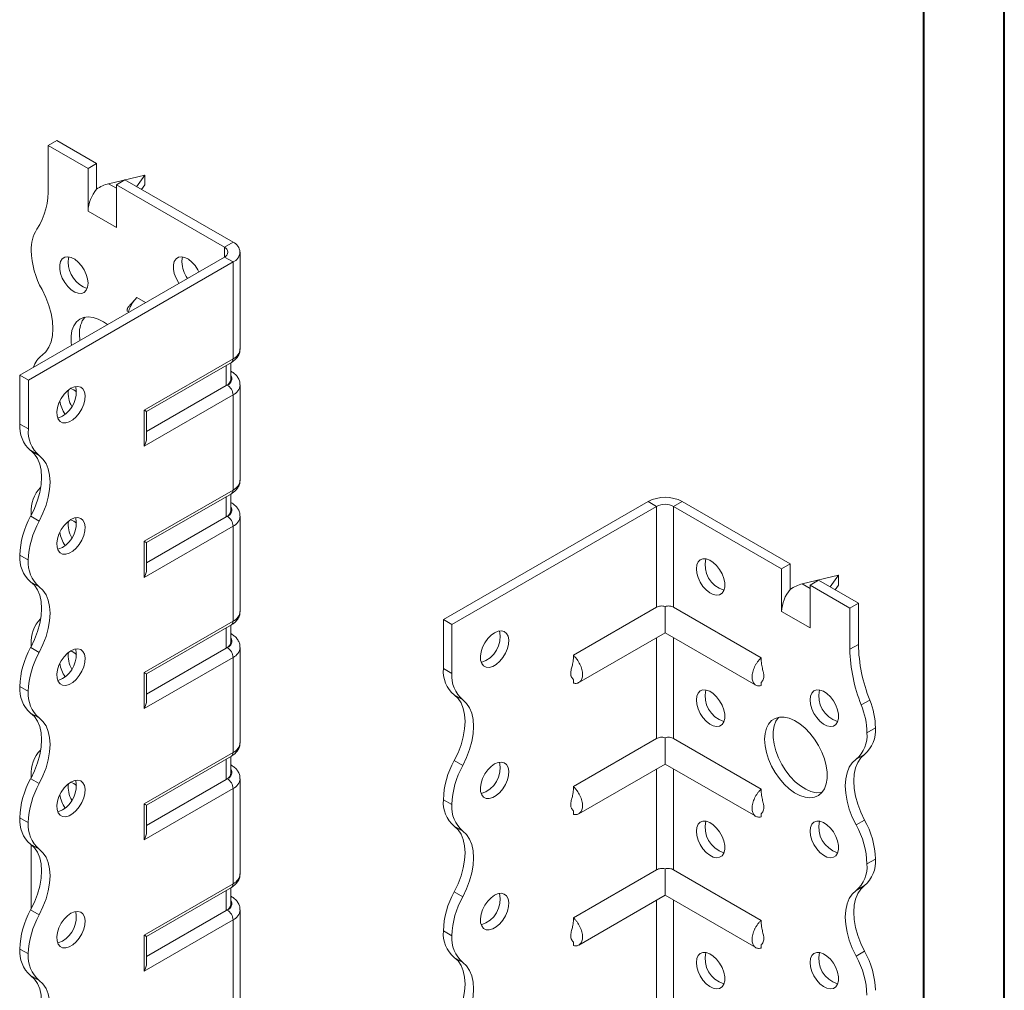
# Model space of a CAD drawing. Header units: millimetres. Extents: x 0 to 210, y 0 to 297.
# Tile 4 of 6: x 149 to 210, y 88 to 149. Entities that reach past the tile are written whole.
import ezdxf

# ---------------------------------------------------------------- set-up
doc = ezdxf.new("R2010")
doc.units = ezdxf.units.MM

msp = doc.modelspace()

# ---------------------------------------------------------------- linework, layer by layer
at = {"color": 7, "linetype": 'Continuous', "lineweight": 40}
for p, q in [((210.079, 0.215), (210.079, 297.215)), ((205.079, 5.215), (205.079, 292.215))]:
    msp.add_line(p, q, dxfattribs=at)
at = {"color": 7, "linetype": 'Continuous', "lineweight": 15}
for p, q in [((150.625, 140.885), (151.155, 141.191)), ((150.625, 140.885), (150.625, 138.321)), ((153.1, 139.456), (150.625, 140.885)), ((153.63, 139.763), (151.155, 141.191)), ((153.63, 139.763), (153.1, 139.456)), ((153.63, 138.169), (153.63, 139.763)), ((153.1, 136.803), (153.1, 139.456)), ((156.635, 139.048), (154.382, 138.512)), ((156.12, 138.325), (156.635, 139.048)), ((156.635, 139.048), (156.635, 138.436)), ((154.382, 138.512), (154.868, 138.232)), ((154.868, 138.436), (155.398, 138.742)), ((154.868, 135.782), (154.868, 138.436)), ((161.585, 134.558), (154.868, 138.436)), ((162.116, 134.864), (155.398, 138.742)), ((156.635, 138.436), (156.429, 138.147)), ((153.1, 136.803), (154.868, 135.782)), ((161.585, 134.558), (162.116, 134.864)), ((161.585, 134.558), (161.585, 133.946)), ((162.555, 128.23), (162.555, 134.252)), ((148.857, 126.598), (161.585, 133.946)), ((149.388, 126.292), (162.116, 133.639)), ((161.585, 133.946), (162.116, 133.639)), ((162.116, 127.617), (162.116, 133.639)), ((156.676, 131.111), (156.141, 131.42)), ((152.57, 129.147), (152.597, 128.757)), ((156.589, 124.427), (162.116, 127.617)), ((156.736, 124.343), (162.012, 127.389)), ((161.989, 126.354), (161.989, 127.375)), ((161.696, 125.946), (161.696, 127.206)), ((162.012, 126.826), (161.989, 126.839)), ((162.012, 126.826), (161.989, 126.837)), ((149.388, 126.292), (148.857, 126.598)), ((148.857, 123.556), (148.857, 126.598)), ((149.388, 123.25), (149.388, 126.292)), ((161.696, 125.946), (156.736, 123.083)), ((161.762, 125.984), (161.696, 125.946)), ((162.555, 120.064), (162.555, 125.984)), ((162.116, 125.372), (156.589, 122.182)), ((162.116, 119.452), (162.116, 125.372)), ((156.589, 122.182), (156.589, 124.427)), ((156.736, 122.675), (156.736, 124.343)), ((148.857, 123.556), (149.388, 123.25)), ((150.063, 121.599), (149.533, 121.905)), ((156.589, 116.262), (162.116, 119.452)), ((156.736, 116.177), (162.012, 119.223)), ((161.696, 117.781), (161.696, 119.041)), ((161.989, 118.189), (161.989, 119.21)), ((162.012, 118.66), (161.989, 118.673)), ((162.012, 118.66), (161.989, 118.671)), ((175.197, 111.392), (187.925, 118.74)), ((175.727, 111.086), (188.455, 118.434)), ((188.455, 118.434), (187.925, 118.74)), ((188.455, 118.434), (188.455, 112.153)), ((189.516, 118.434), (190.046, 118.74)), ((189.516, 112.153), (189.516, 118.434)), ((189.516, 118.434), (196.233, 114.556)), ((190.046, 118.74), (196.764, 114.862)), ((149.533, 117.822), (150.063, 117.516)), ((149.564, 118.022), (149.567, 117.887)), ((161.696, 117.781), (156.736, 114.917)), ((161.762, 117.819), (161.696, 117.781)), ((162.555, 111.899), (162.555, 117.819)), ((162.116, 117.207), (156.589, 114.016)), ((162.116, 111.287), (162.116, 117.207)), ((156.589, 114.016), (156.589, 116.262)), ((156.736, 114.509), (156.736, 116.177)), ((149.388, 115.085), (148.857, 115.391)), ((148.857, 115.39), (148.857, 115.391)), ((148.857, 115.39), (149.388, 115.084)), ((149.388, 115.084), (149.388, 115.085)), ((196.764, 114.862), (196.233, 114.556)), ((196.233, 111.902), (196.233, 114.556)), ((196.764, 113.269), (196.764, 114.862)), ((199.769, 114.148), (197.515, 113.612)), ((199.253, 113.425), (199.769, 114.148)), ((199.769, 114.148), (199.769, 113.535)), ((150.063, 113.434), (149.532, 113.74)), ((197.515, 113.612), (198.001, 113.331)), ((198.001, 113.535), (198.532, 113.842)), ((198.001, 110.882), (198.001, 113.535)), ((198.001, 113.535), (200.476, 112.107)), ((198.532, 113.842), (201.006, 112.413)), ((199.769, 113.535), (199.563, 113.246)), ((188.455, 112.153), (183.283, 109.167)), ((188.986, 112.208), (188.986, 110.57)), ((189.516, 112.153), (194.96, 109.01)), ((200.476, 112.107), (201.006, 112.413)), ((200.476, 112.107), (200.476, 109.543)), ((201.006, 112.413), (201.006, 109.849)), ((196.233, 111.902), (198.001, 110.882)), ((156.589, 108.097), (162.116, 111.287)), ((156.736, 108.012), (162.012, 111.058)), ((161.696, 109.615), (161.696, 110.875)), ((161.989, 110.024), (161.989, 111.044)), ((175.197, 111.392), (175.727, 111.086)), ((175.197, 108.351), (175.197, 111.392)), ((175.727, 108.045), (175.727, 111.086)), ((162.012, 110.495), (161.989, 110.508)), ((162.012, 110.495), (161.989, 110.506)), ((183.62, 107.473), (188.986, 110.57)), ((188.455, 110.264), (188.455, 103.988)), ((188.986, 110.57), (194.623, 107.316)), ((189.516, 103.988), (189.516, 110.264)), ((149.533, 109.657), (150.063, 109.35)), ((149.564, 109.856), (149.567, 109.722)), ((161.696, 109.615), (156.736, 106.752)), ((161.762, 109.654), (161.696, 109.615)), ((162.555, 103.734), (162.555, 109.653)), ((200.476, 109.543), (201.006, 109.849)), ((162.116, 109.041), (156.589, 105.851)), ((162.116, 103.121), (162.116, 109.041)), ((156.589, 105.851), (156.589, 108.097)), ((156.736, 106.344), (156.736, 108.012)), ((175.197, 108.351), (175.727, 108.045)), ((149.388, 106.919), (148.857, 107.225)), ((148.857, 107.225), (149.388, 106.919)), ((148.857, 107.225), (148.857, 107.225)), ((183.283, 107.66), (183.283, 107.439)), ((194.961, 107.498), (194.96, 107.282)), ((149.388, 106.919), (149.388, 106.919)), ((176.403, 106.393), (175.872, 106.699)), ((201.183, 106.079), (201.713, 106.386)), ((150.063, 105.268), (149.532, 105.574)), ((201.537, 104.35), (202.067, 104.656)), ((188.455, 103.988), (183.283, 101.002)), ((188.986, 104.042), (188.986, 102.405)), ((189.516, 103.988), (194.96, 100.845)), ((156.589, 99.931), (162.116, 103.121)), ((156.736, 99.847), (162.012, 102.892)), ((161.989, 101.858), (161.989, 102.879)), ((201.392, 103.004), (200.861, 102.698)), ((161.696, 101.45), (161.696, 102.71)), ((162.012, 102.329), (161.989, 102.343)), ((162.012, 102.329), (161.989, 102.34)), ((175.872, 102.616), (176.403, 102.31)), ((183.62, 99.307), (188.986, 102.405)), ((188.986, 102.405), (194.623, 99.15)), ((149.564, 101.691), (149.564, 101.551)), ((188.455, 102.099), (188.455, 95.822)), ((189.516, 95.822), (189.516, 102.099)), ((149.533, 101.491), (150.063, 101.185)), ((161.696, 101.45), (156.736, 98.587)), ((161.762, 101.488), (161.696, 101.45)), ((162.555, 95.568), (162.555, 101.488)), ((162.116, 100.876), (156.589, 97.686)), ((162.116, 94.956), (162.116, 100.876)), ((156.589, 97.686), (156.589, 99.931)), ((156.736, 98.178), (156.736, 99.847)), ((175.727, 99.879), (175.197, 100.185)), ((175.197, 100.185), (175.727, 99.879)), ((175.197, 100.185), (175.197, 100.185)), ((175.727, 99.879), (175.727, 99.879)), ((183.283, 99.495), (183.283, 99.274)), ((194.961, 99.332), (194.96, 99.117)), ((149.388, 98.754), (148.857, 99.06)), ((148.857, 99.059), (148.857, 99.06)), ((148.857, 99.059), (149.388, 98.753)), ((149.388, 98.753), (149.388, 98.754)), ((200.862, 98.615), (201.392, 98.921)), ((176.402, 98.228), (175.872, 98.534)), ((150.063, 97.103), (149.532, 97.409)), ((149.564, 97.385), (149.564, 93.456)), ((202.067, 96.491), (201.537, 96.185)), ((201.537, 96.184), (202.067, 96.491)), ((201.537, 96.185), (201.537, 96.184)), ((202.067, 96.491), (202.067, 96.491)), ((188.455, 95.822), (183.283, 92.837)), ((188.986, 95.877), (188.986, 94.239)), ((189.516, 95.822), (194.96, 92.679)), ((156.589, 91.766), (162.116, 94.956)), ((156.736, 91.681), (162.012, 94.727)), ((161.696, 93.285), (161.696, 94.545)), ((161.989, 93.693), (161.989, 94.714)), ((175.872, 94.451), (176.403, 94.145)), ((201.392, 94.839), (200.861, 94.533)), ((162.012, 94.164), (161.989, 94.177)), ((162.012, 94.164), (161.989, 94.175)), ((183.62, 91.142), (188.986, 94.239)), ((188.455, 93.933), (188.455, 87.657)), ((188.986, 94.239), (194.623, 90.985)), ((189.516, 87.657), (189.516, 93.933)), ((149.532, 93.325), (150.063, 93.019)), ((149.564, 93.456), (149.567, 93.39)), ((161.696, 93.285), (156.736, 90.421)), ((161.762, 93.323), (161.696, 93.285)), ((162.555, 71.991), (162.555, 93.323)), ((162.116, 92.71), (156.589, 89.52)), ((162.116, 71.378), (162.116, 92.71)), ((175.727, 91.714), (175.197, 92.02)), ((175.197, 92.019), (175.197, 92.02)), ((175.197, 92.019), (175.727, 91.713)), ((156.589, 89.52), (156.589, 91.766)), ((156.736, 90.013), (156.736, 91.681)), ((175.727, 91.713), (175.727, 91.714)), ((183.283, 91.33), (183.283, 91.108)), ((149.388, 90.589), (148.857, 90.895)), ((148.857, 90.894), (148.857, 90.895)), ((148.857, 90.894), (149.388, 90.588)), ((194.961, 91.167), (194.96, 90.951)), ((200.861, 90.45), (201.392, 90.756)), ((149.388, 90.588), (149.388, 90.589)), ((176.402, 90.062), (175.872, 90.369)), ((150.063, 88.937), (149.532, 89.243))]:
    msp.add_line(p, q, dxfattribs=at)
at = {"color": 7, "linetype": 'Continuous', "lineweight": 15, "flags": 128}
for points in [[(153.1, 132.312), (153.072, 132.582), (152.991, 132.866), (152.86, 133.149), (152.69, 133.41), (152.489, 133.635), (152.272, 133.809), (152.05, 133.92), (151.84, 133.963), (151.653, 133.934), (151.501, 133.835), (151.394, 133.672), (151.339, 133.456), (151.339, 133.2), (151.394, 132.921), (151.501, 132.635), (151.653, 132.361), (151.84, 132.116), (152.05, 131.915), (152.272, 131.771), (152.489, 131.694), (152.69, 131.687), (152.86, 131.751), (152.991, 131.883), (153.072, 132.074), (153.1, 132.312)], [(151.915, 133.955), (151.89, 133.876), (151.862, 133.638)], [(159.994, 133.027), (159.931, 133.149), (159.761, 133.411), (159.56, 133.636), (159.343, 133.809), (159.121, 133.921), (158.911, 133.963), (158.724, 133.934), (158.572, 133.835), (158.465, 133.673), (158.41, 133.457), (158.41, 133.201), (158.465, 132.921), (158.572, 132.635), (158.724, 132.361), (158.756, 132.313)], [(158.986, 133.956), (158.961, 133.877), (158.934, 133.639)], [(150.24, 127.839), (150.476, 128.056), (150.665, 128.336), (150.803, 128.674), (150.887, 129.061), (150.915, 129.49), (150.887, 129.952), (150.803, 130.436), (150.665, 130.933), (150.476, 131.432), (150.24, 131.922)], [(154.309, 129.745), (154.066, 129.915), (153.737, 130.089), (153.414, 130.194), (153.108, 130.229), (152.827, 130.192), (152.58, 130.083), (152.373, 129.906), (152.212, 129.667), (152.102, 129.371), (152.046, 129.028), (152.046, 128.647), (152.067, 128.451)], [(152.039, 125.781), (151.819, 125.622), (151.613, 125.409), (151.434, 125.155), (151.293, 124.877), (151.199, 124.591), (151.157, 124.315), (151.171, 124.068), (151.239, 123.864), (151.358, 123.717), (151.52, 123.635), (151.714, 123.624), (151.928, 123.684), (152.15, 123.812), (152.365, 123.999), (152.559, 124.235), (152.72, 124.503), (152.839, 124.788), (152.907, 125.071), (152.921, 125.334), (152.88, 125.561), (152.786, 125.738), (152.644, 125.854), (152.465, 125.901), (152.259, 125.876), (152.039, 125.781)], [(151.509, 124.046), (151.289, 123.951), (151.208, 123.933)], [(149.533, 121.905), (149.769, 121.688), (149.958, 121.407), (150.096, 121.07), (150.18, 120.682), (150.208, 120.253), (150.18, 119.792), (150.096, 119.307), (149.958, 118.811), (149.769, 118.312), (149.533, 117.822)], [(150.063, 117.516), (150.299, 118.006), (150.488, 118.504), (150.626, 119.001), (150.71, 119.486), (150.738, 119.947), (150.71, 120.376), (150.626, 120.764), (150.488, 121.101), (150.299, 121.381), (150.063, 121.599)], [(152.039, 117.616), (151.819, 117.457), (151.613, 117.244), (151.434, 116.99), (151.293, 116.711), (151.199, 116.425), (151.157, 116.15), (151.171, 115.903), (151.239, 115.699), (151.358, 115.551), (151.52, 115.469), (151.714, 115.458), (151.928, 115.519), (152.15, 115.646), (152.365, 115.834), (152.559, 116.069), (152.72, 116.338), (152.839, 116.622), (152.907, 116.905), (152.921, 117.168), (152.88, 117.396), (152.786, 117.573), (152.644, 117.688), (152.465, 117.735), (152.259, 117.711), (152.039, 117.616)], [(151.509, 115.881), (151.289, 115.786), (151.208, 115.768)], [(156.589, 116.262), (156.645, 116.23), (156.689, 116.204), (156.719, 116.187), (156.734, 116.178), (156.736, 116.177)], [(190.93, 114.555), (190.958, 114.793), (191.039, 114.984), (191.17, 115.116), (191.34, 115.18), (191.541, 115.174), (191.758, 115.096), (191.98, 114.952), (192.19, 114.751), (192.377, 114.506), (192.529, 114.232), (192.636, 113.946), (192.691, 113.667), (192.691, 113.411), (192.636, 113.195), (192.529, 113.032), (192.377, 112.933), (192.19, 112.904), (191.98, 112.947), (191.758, 113.059), (191.541, 113.232), (191.34, 113.457), (191.17, 113.718), (191.039, 114.001), (190.958, 114.286), (190.93, 114.555)], [(149.532, 113.74), (149.768, 113.522), (149.958, 113.242), (150.096, 112.905), (150.18, 112.517), (150.208, 112.088), (150.18, 111.626), (150.096, 111.142), (149.958, 110.645), (149.769, 110.147), (149.533, 109.657)], [(150.063, 109.35), (150.299, 109.84), (150.488, 110.339), (150.626, 110.836), (150.71, 111.32), (150.738, 111.782), (150.71, 112.211), (150.626, 112.598), (150.488, 112.936), (150.299, 113.216), (150.063, 113.434)], [(178.379, 110.576), (178.159, 110.417), (177.953, 110.204), (177.774, 109.95), (177.633, 109.671), (177.538, 109.385), (177.497, 109.11), (177.511, 108.862), (177.579, 108.659), (177.698, 108.511), (177.859, 108.429), (178.054, 108.418), (178.268, 108.478), (178.49, 108.606), (178.704, 108.794), (178.899, 109.029), (179.06, 109.297), (179.179, 109.582), (179.247, 109.865), (179.261, 110.128), (179.22, 110.356), (179.125, 110.533), (178.984, 110.648), (178.805, 110.695), (178.599, 110.67), (178.379, 110.576)], [(152.039, 109.45), (151.819, 109.291), (151.613, 109.078), (151.434, 108.824), (151.293, 108.546), (151.199, 108.26), (151.157, 107.985), (151.171, 107.737), (151.239, 107.533), (151.358, 107.386), (151.52, 107.304), (151.714, 107.293), (151.928, 107.353), (152.15, 107.481), (152.365, 107.669), (152.559, 107.904), (152.72, 108.172), (152.839, 108.457), (152.907, 108.74), (152.921, 109.003), (152.88, 109.23), (152.786, 109.407), (152.644, 109.523), (152.465, 109.57), (152.259, 109.545), (152.039, 109.45)], [(151.509, 107.715), (151.289, 107.62), (151.208, 107.602)], [(175.872, 102.616), (176.108, 103.106), (176.297, 103.605), (176.435, 104.102), (176.519, 104.586), (176.548, 105.048), (176.519, 105.477), (176.435, 105.864), (176.297, 106.202), (176.108, 106.482), (175.872, 106.699)], [(190.93, 106.39), (190.958, 106.628), (191.039, 106.819), (191.17, 106.95), (191.34, 107.015), (191.541, 107.008), (191.758, 106.93), (191.98, 106.787), (192.19, 106.586), (192.377, 106.341), (192.529, 106.067), (192.636, 105.781), (192.691, 105.501), (192.691, 105.246), (192.636, 105.03), (192.529, 104.867), (192.377, 104.768), (192.19, 104.739), (191.98, 104.782), (191.758, 104.893), (191.541, 105.067), (191.34, 105.291), (191.17, 105.553), (191.039, 105.835), (190.958, 106.12), (190.93, 106.39)], [(198.001, 106.391), (198.029, 106.628), (198.111, 106.819), (198.241, 106.951), (198.411, 107.016), (198.612, 107.009), (198.83, 106.931), (199.051, 106.787), (199.261, 106.587), (199.448, 106.342), (199.6, 106.068), (199.707, 105.782), (199.762, 105.502), (199.762, 105.246), (199.707, 105.03), (199.6, 104.868), (199.448, 104.769), (199.261, 104.74), (199.051, 104.782), (198.83, 104.894), (198.612, 105.067), (198.411, 105.292), (198.241, 105.554), (198.111, 105.836), (198.029, 106.121), (198.001, 106.391)], [(176.403, 102.31), (176.639, 102.8), (176.828, 103.299), (176.966, 103.796), (177.05, 104.28), (177.078, 104.742), (177.05, 105.171), (176.966, 105.558), (176.828, 105.895), (176.639, 106.176), (176.403, 106.393)], [(149.532, 105.574), (149.768, 105.357), (149.958, 105.077), (150.096, 104.739), (150.18, 104.352), (150.208, 103.923), (150.18, 103.461), (150.096, 102.977), (149.958, 102.48), (149.769, 101.981), (149.533, 101.491)], [(195.173, 103.941), (195.201, 104.304), (195.284, 104.625), (195.42, 104.893), (195.604, 105.102), (195.833, 105.246), (196.098, 105.319), (196.392, 105.32), (196.708, 105.25), (197.035, 105.109), (197.364, 104.903), (197.687, 104.637), (197.993, 104.318), (198.274, 103.956), (198.521, 103.562), (198.728, 103.146), (198.889, 102.72), (198.999, 102.298), (199.055, 101.89), (199.055, 101.509), (198.999, 101.166), (198.889, 100.87), (198.728, 100.631), (198.521, 100.454), (198.274, 100.345), (197.993, 100.308), (197.687, 100.342), (197.364, 100.448), (197.035, 100.622), (196.708, 100.86), (196.392, 101.153), (196.098, 101.495), (195.833, 101.874), (195.604, 102.281), (195.42, 102.703), (195.284, 103.129), (195.201, 103.545), (195.173, 103.941)], [(150.063, 101.185), (150.299, 101.675), (150.488, 102.174), (150.626, 102.671), (150.71, 103.155), (150.738, 103.617), (150.71, 104.046), (150.626, 104.433), (150.488, 104.77), (150.299, 105.051), (150.063, 105.268)], [(196.033, 105.308), (195.876, 105.072), (195.766, 104.777), (195.71, 104.433), (195.71, 104.052), (195.766, 103.645), (195.876, 103.222), (196.037, 102.797), (196.244, 102.381), (196.491, 101.987), (196.772, 101.625), (197.078, 101.306), (197.401, 101.04), (197.73, 100.833), (198.057, 100.693), (198.373, 100.622), (198.667, 100.624), (198.732, 100.634)], [(201.392, 103.004), (201.156, 102.787), (200.967, 102.507), (200.829, 102.169), (200.745, 101.782), (200.716, 101.353), (200.745, 100.891), (200.829, 100.407), (200.967, 99.91), (201.156, 99.411), (201.392, 98.921)], [(178.379, 102.41), (178.159, 102.251), (177.953, 102.038), (177.774, 101.784), (177.633, 101.506), (177.538, 101.22), (177.497, 100.944), (177.511, 100.697), (177.579, 100.493), (177.698, 100.346), (177.859, 100.264), (178.054, 100.253), (178.268, 100.313), (178.49, 100.441), (178.704, 100.628), (178.899, 100.864), (179.06, 101.132), (179.179, 101.417), (179.247, 101.699), (179.261, 101.963), (179.22, 102.19), (179.125, 102.367), (178.984, 102.483), (178.805, 102.53), (178.599, 102.505), (178.379, 102.41)], [(200.862, 98.615), (200.626, 99.105), (200.436, 99.604), (200.298, 100.1), (200.214, 100.585), (200.186, 101.046), (200.214, 101.476), (200.298, 101.863), (200.436, 102.2), (200.625, 102.481), (200.861, 102.698)], [(152.039, 101.285), (151.819, 101.126), (151.613, 100.913), (151.434, 100.659), (151.293, 100.38), (151.199, 100.094), (151.157, 99.819), (151.171, 99.572), (151.239, 99.368), (151.358, 99.221), (151.52, 99.139), (151.714, 99.127), (151.928, 99.188), (152.15, 99.316), (152.365, 99.503), (152.559, 99.738), (152.72, 100.007), (152.839, 100.291), (152.907, 100.574), (152.921, 100.838), (152.88, 101.065), (152.786, 101.242), (152.644, 101.358), (152.465, 101.405), (152.259, 101.38), (152.039, 101.285)], [(151.509, 99.55), (151.289, 99.455), (151.208, 99.437)], [(190.93, 98.225), (190.958, 98.462), (191.039, 98.653), (191.17, 98.785), (191.34, 98.85), (191.541, 98.843), (191.758, 98.765), (191.98, 98.621), (192.19, 98.421), (192.377, 98.176), (192.529, 97.902), (192.636, 97.616), (192.691, 97.336), (192.691, 97.08), (192.636, 96.864), (192.529, 96.702), (192.377, 96.603), (192.19, 96.574), (191.98, 96.616), (191.758, 96.728), (191.541, 96.901), (191.34, 97.126), (191.17, 97.388), (191.039, 97.67), (190.958, 97.955), (190.93, 98.225)], [(198.001, 98.225), (198.029, 98.463), (198.111, 98.654), (198.241, 98.786), (198.411, 98.85), (198.612, 98.843), (198.83, 98.766), (199.051, 98.622), (199.261, 98.421), (199.448, 98.176), (199.6, 97.902), (199.707, 97.616), (199.762, 97.337), (199.762, 97.081), (199.707, 96.865), (199.6, 96.702), (199.448, 96.603), (199.261, 96.574), (199.051, 96.617), (198.83, 96.728), (198.612, 96.902), (198.411, 97.127), (198.241, 97.388), (198.111, 97.67), (198.029, 97.955), (198.001, 98.225)], [(175.872, 94.451), (176.108, 94.941), (176.297, 95.44), (176.435, 95.936), (176.519, 96.421), (176.548, 96.882), (176.519, 97.312), (176.435, 97.699), (176.297, 98.036), (176.108, 98.317), (175.872, 98.534)], [(176.403, 94.145), (176.639, 94.635), (176.828, 95.134), (176.966, 95.63), (177.05, 96.115), (177.078, 96.576), (177.05, 97.005), (176.966, 97.393), (176.828, 97.73), (176.639, 98.011), (176.402, 98.228)], [(149.532, 97.409), (149.768, 97.192), (149.958, 96.911), (150.096, 96.574), (150.18, 96.186), (150.208, 95.757), (150.18, 95.295), (150.096, 94.811), (149.958, 94.314), (149.768, 93.815), (149.532, 93.325)], [(150.063, 93.019), (150.299, 93.509), (150.488, 94.008), (150.626, 94.505), (150.71, 94.989), (150.738, 95.451), (150.71, 95.88), (150.626, 96.267), (150.488, 96.605), (150.299, 96.885), (150.063, 97.103)], [(178.379, 94.245), (178.159, 94.086), (177.953, 93.873), (177.774, 93.619), (177.633, 93.34), (177.538, 93.054), (177.497, 92.779), (177.511, 92.532), (177.579, 92.328), (177.698, 92.18), (177.859, 92.098), (178.054, 92.087), (178.268, 92.148), (178.49, 92.275), (178.704, 92.463), (178.899, 92.698), (179.06, 92.967), (179.179, 93.251), (179.247, 93.534), (179.261, 93.797), (179.22, 94.025), (179.125, 94.202), (178.984, 94.317), (178.805, 94.364), (178.599, 94.34), (178.379, 94.245)], [(200.861, 90.45), (200.625, 90.94), (200.436, 91.439), (200.298, 91.935), (200.214, 92.42), (200.186, 92.881), (200.214, 93.31), (200.298, 93.698), (200.436, 94.035), (200.625, 94.316), (200.861, 94.533)], [(201.392, 94.839), (201.156, 94.622), (200.967, 94.341), (200.829, 94.004), (200.745, 93.616), (200.716, 93.187), (200.745, 92.726), (200.829, 92.241), (200.967, 91.745), (201.156, 91.246), (201.392, 90.756)], [(152.039, 93.12), (151.819, 92.961), (151.613, 92.748), (151.434, 92.494), (151.293, 92.215), (151.199, 91.929), (151.157, 91.654), (151.171, 91.406), (151.239, 91.203), (151.358, 91.055), (151.52, 90.973), (151.714, 90.962), (151.928, 91.022), (152.15, 91.15), (152.365, 91.338), (152.559, 91.573), (152.72, 91.841), (152.839, 92.126), (152.907, 92.409), (152.921, 92.672), (152.88, 92.9), (152.786, 93.077), (152.644, 93.192), (152.465, 93.239), (152.259, 93.214), (152.039, 93.12)], [(151.509, 91.384), (151.289, 91.29), (151.208, 91.272)], [(190.93, 90.059), (190.958, 90.297), (191.039, 90.488), (191.17, 90.62), (191.34, 90.684), (191.541, 90.677), (191.758, 90.6), (191.98, 90.456), (192.19, 90.255), (192.377, 90.01), (192.529, 89.736), (192.636, 89.45), (192.691, 89.171), (192.691, 88.915), (192.636, 88.699), (192.529, 88.536), (192.377, 88.437), (192.19, 88.408), (191.98, 88.451), (191.758, 88.562), (191.541, 88.736), (191.34, 88.961), (191.17, 89.222), (191.039, 89.504), (190.958, 89.789), (190.93, 90.059)], [(198.001, 90.06), (198.029, 90.298), (198.111, 90.488), (198.241, 90.62), (198.411, 90.685), (198.612, 90.678), (198.83, 90.6), (199.051, 90.457), (199.261, 90.256), (199.448, 90.011), (199.6, 89.737), (199.707, 89.451), (199.762, 89.171), (199.762, 88.915), (199.707, 88.699), (199.6, 88.537), (199.448, 88.438), (199.261, 88.409), (199.051, 88.451), (198.83, 88.563), (198.612, 88.737), (198.411, 88.961), (198.241, 89.223), (198.111, 89.505), (198.029, 89.79), (198.001, 90.06)], [(175.872, 86.286), (176.108, 86.776), (176.297, 87.274), (176.435, 87.771), (176.519, 88.255), (176.548, 88.717), (176.519, 89.146), (176.435, 89.534), (176.297, 89.871), (176.108, 90.151), (175.872, 90.369)], [(176.403, 85.979), (176.639, 86.469), (176.828, 86.968), (176.966, 87.465), (177.05, 87.949), (177.078, 88.411), (177.05, 88.84), (176.966, 89.227), (176.828, 89.565), (176.639, 89.845), (176.402, 90.062)], [(149.532, 89.243), (149.768, 89.026), (149.958, 88.746), (150.096, 88.408), (150.18, 88.021), (150.208, 87.592), (150.18, 87.13), (150.096, 86.646), (149.958, 86.149), (149.768, 85.65), (149.532, 85.16)], [(150.063, 84.854), (150.299, 85.344), (150.488, 85.843), (150.626, 86.339), (150.71, 86.824), (150.738, 87.286), (150.71, 87.715), (150.626, 88.102), (150.488, 88.44), (150.299, 88.72), (150.063, 88.937)]]:
    msp.add_lwpolyline(points, dxfattribs=at)
at = {"color": 7, "linetype": 'Continuous', "lineweight": 15}
for centre, radius, start, end in [((146.021, 138.133), 4.608, 327.74846, 2.33871), ((155.4, 136.697), 2.302, 140.22793, 177.36071), ((151.865, 134.445), 2.303, 147.74162, 182.29833), ((161.883, 134.252), 0.655, 290.78342, 69.21658), ((154.874, 134.518), 5.312, 181.78232, 209.26309), ((161.469, 134.252), 0.327, 290.78342, 69.21658), ((153.612, 133.65), 1.749, 180.39184, 251.17176), ((160.819, 133.721), 1.888, 182.4818, 215.71501), ((154.128, 129.244), 1.562, 141.86653, 183.55936), ((161.804, 128.305), 0.754, 294.37466, 354.3052), ((151.179, 126.602), 1.553, 127.23476, 161.82827), ((161.871, 127.59), 0.246, 305.01333, 6.29885), ((161.488, 126.404), 0.503, 294.37466, 354.3052), ((161.613, 126.389), 0.431, 290.26685, 29.20572), ((150.624, 125.555), 1.749, 300.39229, 11.17657), ((153.452, 125.465), 1.584, 172.42806, 211.21507), ((151.667, 124.703), 1.119, 49.55922, 71.88464), ((161.348, 125.337), 0.768, 2.60548, 57.39452), ((161.819, 126.048), 0.738, 293.67485, 355.22166), ((153.325, 125.3), 2.005, 188.89661, 214.6427), ((150.81, 123.391), 1.96, 175.16429, 229.31203), ((151.341, 123.085), 1.96, 175.16429, 229.31203), ((161.804, 120.139), 0.754, 294.37466, 354.3052), ((151.567, 118.179), 2.009, 134.71765, 184.47723), ((161.871, 119.425), 0.246, 305.01333, 6.29885), ((188.986, 116.693), 2.306, 62.60967, 117.39033), ((161.488, 118.239), 0.503, 294.37466, 354.3052), ((161.613, 118.223), 0.431, 290.26685, 29.20572), ((188.986, 117.41), 1.153, 62.60967, 117.39033), ((154.166, 115.226), 5.312, 150.73691, 178.21768), ((150.624, 117.389), 1.749, 300.39229, 11.17657), ((151.667, 116.537), 1.119, 49.55922, 71.88464), ((161.348, 117.172), 0.768, 2.60548, 57.39452), ((161.819, 117.883), 0.738, 293.67485, 355.22166), ((154.697, 114.919), 5.312, 150.73691, 178.21768), ((153.452, 117.3), 1.584, 172.42806, 211.21507), ((153.325, 117.135), 2.005, 188.89661, 214.6427), ((150.809, 115.225), 1.959, 175.16254, 229.32327), ((193.119, 114.799), 1.65, 166.69046, 253.30416), ((151.339, 114.919), 1.959, 175.16254, 229.32327), ((198.533, 111.796), 2.302, 140.22793, 177.36071), ((151.567, 110.013), 2.009, 134.71765, 184.47723), ((161.804, 111.974), 0.754, 294.37466, 354.3052), ((161.871, 111.26), 0.246, 305.01333, 6.29885), ((161.613, 110.058), 0.431, 290.26685, 29.20572), ((177.074, 110.308), 1.65, 286.69605, 13.30932), ((154.166, 107.06), 5.312, 150.73691, 178.21768), ((161.488, 110.074), 0.503, 294.37466, 354.3052), ((161.348, 109.006), 0.768, 2.60548, 57.39452), ((161.819, 109.717), 0.738, 293.67485, 355.22166), ((210.763, 110.037), 9.758, 181.10398, 201.97437), ((154.697, 106.754), 5.312, 150.73691, 178.21768), ((150.624, 109.224), 1.749, 300.39229, 11.17657), ((153.452, 109.135), 1.584, 172.42806, 211.21507), ((151.667, 108.372), 1.119, 49.55922, 71.88464), ((210.232, 109.731), 9.758, 181.10398, 201.97437), ((153.325, 108.969), 2.005, 188.89661, 214.6427), ((177.15, 108.186), 1.96, 175.16429, 229.31203), ((177.681, 107.88), 1.96, 175.16429, 229.31203), ((150.809, 107.06), 1.959, 175.16254, 229.32327), ((151.339, 106.754), 1.959, 175.16254, 229.32327), ((193.119, 106.633), 1.65, 166.69046, 253.30416), ((200.19, 106.634), 1.65, 166.69046, 253.30416), ((196.657, 104.253), 4.881, 1.13517, 21.97152), ((197.187, 104.559), 4.881, 1.13517, 21.97152), ((199.584, 104.185), 1.96, 310.68797, 4.83571), ((200.114, 104.491), 1.96, 310.68797, 4.83571), ((161.804, 103.808), 0.754, 294.37466, 354.3052), ((151.567, 101.848), 2.009, 134.72167, 184.47672), ((161.871, 103.094), 0.246, 305.01333, 6.29885), ((180.506, 100.02), 5.312, 150.73691, 178.21768), ((181.036, 99.714), 5.312, 150.73691, 178.21768), ((177.074, 102.143), 1.65, 286.69605, 13.30932), ((161.488, 101.908), 0.503, 294.37466, 354.3052), ((161.613, 101.892), 0.431, 290.26685, 29.20572), ((154.166, 98.895), 5.312, 150.73691, 178.21768), ((154.697, 98.589), 5.312, 150.73691, 178.21768), ((150.624, 101.059), 1.749, 300.39229, 11.17657), ((153.452, 100.969), 1.584, 172.42806, 211.21507), ((151.667, 100.207), 1.119, 49.55922, 71.88464), ((161.348, 100.841), 0.768, 2.60548, 57.39452), ((161.819, 101.552), 0.738, 293.67485, 355.22166), ((153.325, 100.804), 2.005, 188.89661, 214.6427), ((177.149, 100.02), 1.959, 175.16254, 229.32327), ((177.679, 99.713), 1.959, 175.16254, 229.32327), ((150.809, 98.894), 1.959, 175.16254, 229.32327), ((151.339, 98.588), 1.959, 175.16254, 229.32327), ((193.119, 98.468), 1.65, 166.69046, 253.30416), ((200.19, 98.469), 1.65, 166.69046, 253.30416), ((196.231, 96.02), 5.308, 1.78273, 29.26742), ((196.761, 96.326), 5.308, 1.78273, 29.26742), ((199.584, 96.019), 1.96, 310.68797, 4.83571), ((200.114, 96.325), 1.96, 310.68797, 4.83571), ((161.804, 95.643), 0.754, 294.37466, 354.3052), ((161.871, 94.929), 0.246, 305.01333, 6.29885), ((180.506, 91.855), 5.312, 150.73691, 178.21768), ((177.074, 93.978), 1.65, 286.69605, 13.30932), ((161.488, 93.743), 0.503, 294.37466, 354.3052), ((161.613, 93.727), 0.431, 290.26685, 29.20572), ((181.036, 91.548), 5.312, 150.73691, 178.21768), ((154.163, 90.73), 5.308, 150.73258, 178.21727), ((150.624, 92.893), 1.749, 300.39229, 11.17657), ((161.348, 92.675), 0.768, 2.60548, 57.39452), ((161.819, 93.387), 0.738, 293.67485, 355.22166), ((154.693, 90.424), 5.308, 150.73258, 178.21727), ((177.149, 91.854), 1.959, 175.16254, 229.32327), ((177.679, 91.548), 1.959, 175.16254, 229.32327), ((150.809, 90.729), 1.959, 175.16254, 229.32327), ((193.119, 90.302), 1.65, 166.69046, 253.30416), ((200.19, 90.303), 1.65, 166.69046, 253.30416), ((196.758, 88.16), 5.312, 1.78232, 29.26309), ((151.339, 90.423), 1.959, 175.16254, 229.32327), ((196.228, 87.853), 5.312, 1.78232, 29.26309)]:
    msp.add_arc(centre, radius, start, end, dxfattribs=at)
for centre, major_axis, ratio, start_param, end_param in [((154.382, 137.287), (1.39, 0.796), 0.717477, 1.181016, 1.704614), ((156.236, 124.631), (0.5, -0.289), 0.00007, 0.000041, 0.785439), ((156.236, 122.386), (0.354, 0.612), 0.577335, 4.71243, 5.497828), ((156.236, 114.221), (0.354, 0.612), 0.577335, 4.71243, 5.497828), ((197.515, 112.387), (1.39, 0.796), 0.717477, 1.181016, 1.704614), ((156.236, 108.301), (0.5, -0.289), 0.00007, 0.000041, 0.785439), ((156.236, 106.055), (0.354, 0.612), 0.577335, 4.71243, 5.497828), ((156.236, 100.135), (0.5, -0.289), 0.00007, 0.000041, 0.785439), ((156.236, 97.89), (0.354, 0.612), 0.577335, 4.71243, 5.497828), ((156.236, 91.97), (0.5, -0.289), 0.00007, 0.000041, 0.785439), ((156.236, 89.724), (0.354, 0.612), 0.577335, 4.71243, 5.497828)]:
    msp.add_ellipse(centre, major_axis=major_axis, ratio=ratio, start_param=start_param, end_param=end_param, dxfattribs=at)
for points, knots in [([(155.993, 131.277), (155.954, 131.23), (155.863, 131.121), (155.722, 130.996), (155.618, 130.87), (155.571, 130.784), (155.551, 130.735), (155.541, 130.702), (155.535, 130.67), (155.533, 130.639), (155.534, 130.612), (155.538, 130.587), (155.545, 130.571), (155.551, 130.57), (155.554, 130.569)], [0, 0, 0, 0, 0.188459, 0.442396, 0.654057, 0.739658, 0.773076, 0.801841, 0.828617, 0.856601, 0.888626, 0.925867, 0.96442, 1, 1, 1, 1]), ([(156.141, 131.42), (156.085, 131.365), (155.946, 131.228), (155.765, 130.947), (155.642, 130.679), (155.62, 130.535), (155.615, 130.499)], [0, 0, 0, 0, 0.225912, 0.558443, 0.890983, 1, 1, 1, 1]), ([(162.012, 127.389), (162.06, 127.419), (162.183, 127.496), (162.344, 127.649), (162.475, 127.851), (162.548, 128.048), (162.547, 128.176), (162.546, 128.227)], [0, 0, 0, 0, 0.159129, 0.403399, 0.632409, 0.852634, 1, 1, 1, 1]), ([(162.546, 125.987), (162.549, 126.017), (162.556, 126.125), (162.499, 126.307), (162.386, 126.512), (162.222, 126.689), (162.083, 126.78), (162.012, 126.826)], [0, 0, 0, 0, 0.086328, 0.313009, 0.53521, 0.763927, 1, 1, 1, 1]), ([(162.012, 119.223), (162.06, 119.253), (162.183, 119.33), (162.344, 119.484), (162.475, 119.685), (162.548, 119.883), (162.547, 120.011), (162.546, 120.062)], [0, 0, 0, 0, 0.159129, 0.403399, 0.632409, 0.852634, 1, 1, 1, 1]), ([(162.546, 117.822), (162.549, 117.852), (162.556, 117.96), (162.499, 118.142), (162.386, 118.346), (162.222, 118.524), (162.083, 118.614), (162.012, 118.66)], [0, 0, 0, 0, 0.086328, 0.313009, 0.53521, 0.763927, 1, 1, 1, 1]), ([(188.986, 112.208), (188.939, 112.222), (188.891, 112.231), (188.796, 112.239), (188.749, 112.238), (188.611, 112.222), (188.526, 112.194), (188.455, 112.153)], [0, 0, 0, 0, 0.25, 0.25, 0.5, 0.5, 1, 1, 1, 1]), ([(189.516, 112.153), (189.48, 112.174), (189.442, 112.191), (189.359, 112.218), (189.314, 112.228), (189.223, 112.238), (189.176, 112.239), (189.08, 112.231), (189.032, 112.222), (188.986, 112.208)], [0, 0, 0, 0, 0.25, 0.25, 0.5, 0.5, 0.75, 0.75, 1, 1, 1, 1]), ([(162.012, 111.058), (162.06, 111.088), (162.183, 111.165), (162.344, 111.318), (162.475, 111.52), (162.548, 111.717), (162.547, 111.845), (162.546, 111.897)], [0, 0, 0, 0, 0.159129, 0.403399, 0.632409, 0.852634, 1, 1, 1, 1]), ([(162.546, 109.656), (162.549, 109.686), (162.556, 109.795), (162.499, 109.976), (162.386, 110.181), (162.222, 110.358), (162.083, 110.449), (162.012, 110.495)], [0, 0, 0, 0, 0.086328, 0.313009, 0.53521, 0.763927, 1, 1, 1, 1]), ([(183.283, 107.439), (183.323, 107.428), (183.363, 107.423), (183.44, 107.42), (183.476, 107.424), (183.545, 107.438), (183.577, 107.45), (183.638, 107.482), (183.666, 107.502), (183.717, 107.55), (183.739, 107.578), (183.778, 107.641), (183.795, 107.676), (183.822, 107.753), (183.832, 107.794), (183.845, 107.881), (183.848, 107.928), (183.848, 108.025), (183.845, 108.075), (183.832, 108.178), (183.822, 108.231), (183.782, 108.392), (183.742, 108.501), (183.641, 108.715), (183.58, 108.816), (183.476, 108.96), (183.44, 109.005), (183.363, 109.091), (183.323, 109.13), (183.283, 109.167)], [0, 0, 0, 0, 0.0625, 0.0625, 0.125, 0.125, 0.1875, 0.1875, 0.25, 0.25, 0.3125, 0.3125, 0.375, 0.375, 0.4375, 0.4375, 0.5, 0.5, 0.5625, 0.5625, 0.625, 0.625, 0.75, 0.75, 0.875, 0.875, 0.9375, 0.9375, 1, 1, 1, 1]), ([(194.96, 109.01), (194.92, 108.973), (194.881, 108.934), (194.804, 108.848), (194.767, 108.803), (194.699, 108.708), (194.666, 108.659), (194.606, 108.557), (194.577, 108.504), (194.527, 108.398), (194.505, 108.345), (194.465, 108.237), (194.449, 108.182), (194.422, 108.075), (194.412, 108.022), (194.398, 107.919), (194.395, 107.868), (194.395, 107.723), (194.408, 107.635), (194.462, 107.481), (194.501, 107.418), (194.602, 107.321), (194.663, 107.289), (194.767, 107.266), (194.804, 107.263), (194.88, 107.266), (194.92, 107.271), (194.96, 107.282)], [0, 0, 0, 0, 0.0625, 0.0625, 0.125, 0.125, 0.1875, 0.1875, 0.25, 0.25, 0.3125, 0.3125, 0.375, 0.375, 0.4375, 0.4375, 0.5, 0.5, 0.625, 0.625, 0.75, 0.75, 0.875, 0.875, 0.9375, 0.9375, 1, 1, 1, 1]), ([(183.283, 108.963), (183.269, 108.846), (183.247, 108.647), (183.177, 108.408), (183.136, 108.229), (183.114, 108.077), (183.119, 107.946), (183.143, 107.858), (183.18, 107.777), (183.247, 107.714), (183.27, 107.668), (183.283, 107.643)], [0, 0, 0, 0, 0.183845, 0.312711, 0.387766, 0.468607, 0.561014, 0.614242, 0.675479, 0.825899, 1, 1, 1, 1]), ([(194.966, 107.488), (194.968, 107.488), (194.975, 107.489), (195.023, 107.549), (195.085, 107.653), (195.126, 107.782), (195.128, 107.953), (195.086, 108.179), (195.002, 108.461), (194.975, 108.684), (194.961, 108.806)], [0, 0, 0, 0, 0.082719, 0.205131, 0.329338, 0.43478, 0.526561, 0.636523, 0.801685, 1, 1, 1, 1]), ([(162.012, 102.892), (162.06, 102.923), (162.183, 102.999), (162.344, 103.153), (162.475, 103.355), (162.548, 103.552), (162.547, 103.68), (162.546, 103.731)], [0, 0, 0, 0, 0.1591294, 0.4033993, 0.6324092, 0.8526342, 1, 1, 1, 1]), ([(188.986, 104.042), (188.939, 104.057), (188.891, 104.066), (188.796, 104.074), (188.749, 104.073), (188.611, 104.057), (188.526, 104.029), (188.455, 103.988)], [0, 0, 0, 0, 0.25, 0.25, 0.5, 0.5, 1, 1, 1, 1]), ([(189.516, 103.988), (189.481, 104.008), (189.442, 104.026), (189.358, 104.053), (189.315, 104.062), (189.177, 104.078), (189.08, 104.071), (188.986, 104.042)], [0, 0, 0, 0, 0.25, 0.25, 0.5, 0.5, 1, 1, 1, 1]), ([(162.546, 101.491), (162.549, 101.521), (162.556, 101.629), (162.499, 101.811), (162.386, 102.015), (162.222, 102.193), (162.083, 102.283), (162.012, 102.329)], [0, 0, 0, 0, 0.086328, 0.313009, 0.53521, 0.763927, 1, 1, 1, 1]), ([(183.283, 100.798), (183.269, 100.681), (183.247, 100.482), (183.177, 100.242), (183.136, 100.064), (183.114, 99.912), (183.119, 99.781), (183.143, 99.692), (183.18, 99.612), (183.247, 99.548), (183.27, 99.502), (183.283, 99.477)], [0, 0, 0, 0, 0.183845, 0.312711, 0.387766, 0.468607, 0.561014, 0.614242, 0.675479, 0.825899, 1, 1, 1, 1]), ([(183.283, 99.274), (183.323, 99.263), (183.363, 99.258), (183.44, 99.255), (183.476, 99.258), (183.545, 99.273), (183.577, 99.285), (183.638, 99.316), (183.666, 99.337), (183.717, 99.385), (183.739, 99.413), (183.778, 99.476), (183.795, 99.511), (183.822, 99.587), (183.832, 99.628), (183.845, 99.716), (183.848, 99.763), (183.848, 99.86), (183.845, 99.91), (183.832, 100.012), (183.822, 100.066), (183.782, 100.227), (183.742, 100.336), (183.641, 100.549), (183.58, 100.651), (183.476, 100.794), (183.44, 100.84), (183.363, 100.925), (183.323, 100.965), (183.283, 101.002)], [0, 0, 0, 0, 0.0625, 0.0625, 0.125, 0.125, 0.1875, 0.1875, 0.25, 0.25, 0.3125, 0.3125, 0.375, 0.375, 0.4375, 0.4375, 0.5, 0.5, 0.5625, 0.5625, 0.625, 0.625, 0.75, 0.75, 0.875, 0.875, 0.9375, 0.9375, 1, 1, 1, 1]), ([(194.96, 100.845), (194.92, 100.808), (194.881, 100.768), (194.804, 100.683), (194.767, 100.637), (194.699, 100.543), (194.666, 100.494), (194.606, 100.392), (194.577, 100.339), (194.527, 100.233), (194.505, 100.179), (194.465, 100.071), (194.449, 100.017), (194.422, 99.909), (194.412, 99.857), (194.398, 99.754), (194.395, 99.703), (194.395, 99.557), (194.408, 99.469), (194.462, 99.316), (194.501, 99.252), (194.602, 99.155), (194.663, 99.123), (194.767, 99.101), (194.804, 99.098), (194.88, 99.1), (194.92, 99.106), (194.96, 99.117)], [0, 0, 0, 0, 0.0625, 0.0625, 0.125, 0.125, 0.1875, 0.1875, 0.25, 0.25, 0.3125, 0.3125, 0.375, 0.375, 0.4375, 0.4375, 0.5, 0.5, 0.625, 0.625, 0.75, 0.75, 0.875, 0.875, 0.9375, 0.9375, 1, 1, 1, 1]), ([(194.966, 99.323), (194.968, 99.323), (194.975, 99.323), (195.023, 99.383), (195.085, 99.488), (195.126, 99.616), (195.128, 99.788), (195.086, 100.013), (195.002, 100.295), (194.975, 100.519), (194.961, 100.641)], [0, 0, 0, 0, 0.0827188, 0.2051314, 0.3293385, 0.4347802, 0.5265606, 0.6365233, 0.8016854, 1, 1, 1, 1]), ([(162.012, 94.727), (162.06, 94.757), (162.183, 94.834), (162.344, 94.988), (162.475, 95.189), (162.548, 95.387), (162.547, 95.514), (162.546, 95.566)], [0, 0, 0, 0, 0.159129, 0.403399, 0.632409, 0.852634, 1, 1, 1, 1]), ([(188.986, 95.877), (188.939, 95.891), (188.891, 95.9), (188.796, 95.909), (188.749, 95.908), (188.611, 95.892), (188.526, 95.863), (188.455, 95.822)], [0, 0, 0, 0, 0.25, 0.25, 0.5, 0.5, 1, 1, 1, 1]), ([(189.516, 95.822), (189.481, 95.843), (189.442, 95.86), (189.358, 95.887), (189.315, 95.897), (189.177, 95.913), (189.08, 95.906), (188.986, 95.877)], [0, 0, 0, 0, 0.25, 0.25, 0.5, 0.5, 1, 1, 1, 1]), ([(162.546, 93.326), (162.549, 93.356), (162.556, 93.464), (162.499, 93.645), (162.386, 93.85), (162.222, 94.027), (162.083, 94.118), (162.012, 94.164)], [0, 0, 0, 0, 0.086328, 0.313009, 0.53521, 0.763927, 1, 1, 1, 1]), ([(183.283, 92.633), (183.269, 92.515), (183.247, 92.316), (183.177, 92.077), (183.136, 91.899), (183.114, 91.747), (183.119, 91.615), (183.143, 91.527), (183.18, 91.447), (183.247, 91.383), (183.27, 91.337), (183.283, 91.312)], [0, 0, 0, 0, 0.183845, 0.312711, 0.387766, 0.468607, 0.561014, 0.614242, 0.675479, 0.825899, 1, 1, 1, 1]), ([(183.283, 91.108), (183.323, 91.098), (183.363, 91.092), (183.44, 91.09), (183.476, 91.093), (183.545, 91.107), (183.577, 91.119), (183.638, 91.151), (183.666, 91.171), (183.717, 91.219), (183.739, 91.247), (183.778, 91.31), (183.795, 91.346), (183.822, 91.422), (183.832, 91.463), (183.845, 91.55), (183.848, 91.597), (183.848, 91.694), (183.845, 91.744), (183.832, 91.847), (183.822, 91.901), (183.782, 92.062), (183.742, 92.17), (183.641, 92.384), (183.58, 92.486), (183.476, 92.629), (183.44, 92.674), (183.363, 92.76), (183.323, 92.799), (183.283, 92.837)], [0, 0, 0, 0, 0.0625, 0.0625, 0.125, 0.125, 0.1875, 0.1875, 0.25, 0.25, 0.3125, 0.3125, 0.375, 0.375, 0.4375, 0.4375, 0.5, 0.5, 0.5625, 0.5625, 0.625, 0.625, 0.75, 0.75, 0.875, 0.875, 0.9375, 0.9375, 1, 1, 1, 1]), ([(194.96, 92.679), (194.92, 92.642), (194.881, 92.603), (194.804, 92.518), (194.767, 92.472), (194.699, 92.377), (194.666, 92.328), (194.606, 92.227), (194.577, 92.174), (194.527, 92.067), (194.505, 92.014), (194.465, 91.906), (194.449, 91.851), (194.422, 91.744), (194.412, 91.691), (194.398, 91.588), (194.395, 91.537), (194.395, 91.392), (194.408, 91.304), (194.462, 91.15), (194.501, 91.087), (194.602, 90.99), (194.663, 90.958), (194.767, 90.936), (194.804, 90.932), (194.88, 90.935), (194.92, 90.941), (194.96, 90.951)], [0, 0, 0, 0, 0.0625, 0.0625, 0.125, 0.125, 0.1875, 0.1875, 0.25, 0.25, 0.3125, 0.3125, 0.375, 0.375, 0.4375, 0.4375, 0.5, 0.5, 0.625, 0.625, 0.75, 0.75, 0.875, 0.875, 0.9375, 0.9375, 1, 1, 1, 1]), ([(194.966, 91.158), (194.968, 91.158), (194.975, 91.158), (195.023, 91.218), (195.085, 91.323), (195.126, 91.451), (195.128, 91.622), (195.086, 91.848), (195.002, 92.13), (194.975, 92.353), (194.961, 92.475)], [0, 0, 0, 0, 0.082719, 0.205131, 0.329338, 0.43478, 0.526561, 0.636523, 0.801685, 1, 1, 1, 1])]:
    msp.add_open_spline(points, degree=3, knots=knots, dxfattribs=at)
for points in [[(183.283, 109.167), (183.283, 109.099), (183.283, 109.031), (183.283, 108.963)], [(194.96, 109.01), (194.961, 108.942), (194.961, 108.874), (194.961, 108.806)], [(183.283, 101.002), (183.283, 100.934), (183.283, 100.866), (183.283, 100.798)], [(194.96, 100.845), (194.961, 100.777), (194.961, 100.709), (194.961, 100.641)], [(183.283, 92.837), (183.283, 92.768), (183.283, 92.701), (183.283, 92.633)], [(194.96, 92.679), (194.961, 92.611), (194.961, 92.543), (194.961, 92.475)]]:
    msp.add_open_spline(points, degree=3, dxfattribs=at)

doc.saveas('drawing.dxf')
